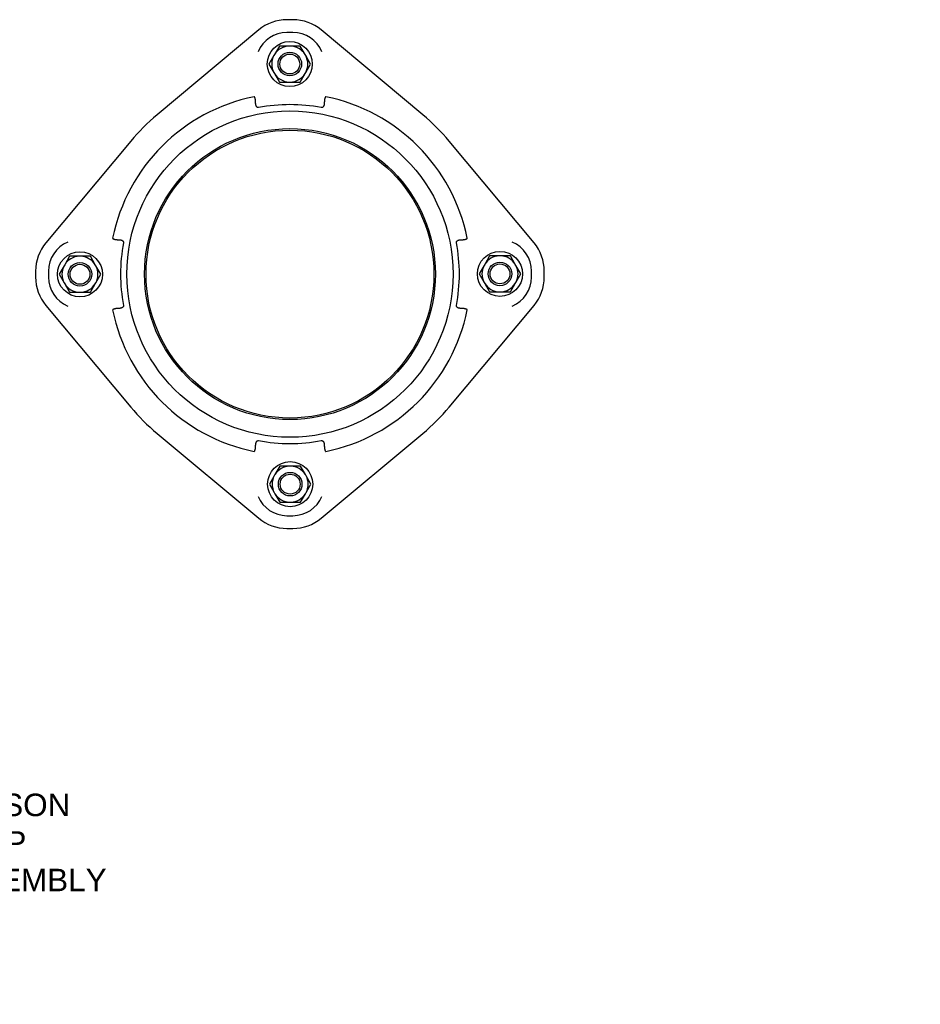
# Model space of a CAD drawing. Header units: millimetres. Extents: x 279 to 4530, y 18 to 1089.
# Tile 3 of 5: x 742 to 1342, y 18 to 674. Entities that reach past the tile are written whole.
import ezdxf

# ---------------------------------------------------------------- set-up
doc = ezdxf.new("R2010")
doc.units = ezdxf.units.MM
doc.layers.add('DETAIL', color=2, linetype='Continuous')
doc.layers.add('TEXT', color=7, linetype='Continuous')
doc.styles.add('fastrack', font='ARIAL.TTF')

msp = doc.modelspace()

# ---------------------------------------------------------------- linework, layer by layer
at = {"layer": 'DETAIL'}
for p, q in [((923.97, 673.66), (919.97, 673.66)), ((901.13, 666.83), (833.44, 610.33)), ((923.97, 665.13), (919.97, 665.13)), ((1010.51, 610.33), (942.82, 666.83)), ((914.93, 656.13), (911.68, 650.52)), ((921.41, 656.13), (914.93, 656.13)), ((922.29, 656.13), (921.41, 656.13)), ((928.78, 656.13), (922.29, 656.13)), ((932.02, 650.52), (928.78, 656.13)), ((911.24, 649.76), (908, 644.14)), ((911.68, 650.52), (911.24, 649.76)), ((932.46, 649.76), (932.02, 650.52)), ((935.7, 644.14), (932.46, 649.76)), ((908, 644.14), (911.24, 638.52)), ((932.46, 638.52), (935.7, 644.14)), ((911.24, 638.52), (911.68, 637.76)), ((911.68, 637.76), (914.93, 632.14)), ((928.78, 632.14), (932.02, 637.76)), ((932.02, 637.76), (932.46, 638.52)), ((914.93, 632.14), (921.41, 632.14)), ((921.41, 632.14), (922.29, 632.14)), ((922.29, 632.14), (928.78, 632.14)), ((815.91, 592.8), (759.41, 525.11)), ((1084.54, 525.11), (1028.04, 592.8)), ((775.17, 516.13), (771.93, 510.52)), ((781.66, 516.13), (775.17, 516.13)), ((782.54, 516.13), (781.66, 516.13)), ((789.02, 516.13), (782.54, 516.13)), ((792.27, 510.52), (789.02, 516.13)), ((1054.93, 516.38), (1051.68, 510.76)), ((1061.41, 516.38), (1054.93, 516.38)), ((1062.29, 516.38), (1061.41, 516.38)), ((1068.78, 516.38), (1062.29, 516.38)), ((1072.02, 510.76), (1068.78, 516.38)), ((752.58, 506.26), (752.58, 502.26)), ((761.11, 506.26), (761.11, 502.26)), ((771.49, 509.76), (768.25, 504.14)), ((771.93, 510.52), (771.49, 509.76)), ((792.71, 509.76), (792.27, 510.52)), ((795.95, 504.14), (792.71, 509.76)), ((1051.24, 510), (1048, 504.39)), ((1051.68, 510.76), (1051.24, 510)), ((1072.46, 510), (1072.02, 510.76)), ((1075.7, 504.39), (1072.46, 510)), ((1082.84, 502.26), (1082.84, 506.26)), ((1091.37, 502.26), (1091.37, 506.26)), ((768.25, 504.14), (771.49, 498.52)), ((771.49, 498.52), (771.93, 497.76)), ((792.27, 497.76), (792.71, 498.52)), ((792.71, 498.52), (795.95, 504.14)), ((1048, 504.39), (1051.24, 498.77)), ((1051.24, 498.77), (1051.68, 498.01)), ((1072.02, 498.01), (1072.46, 498.77)), ((1072.46, 498.77), (1075.7, 504.39)), ((771.93, 497.76), (775.17, 492.14)), ((775.17, 492.14), (781.66, 492.14)), ((781.66, 492.14), (782.54, 492.14)), ((782.54, 492.14), (789.02, 492.14)), ((789.02, 492.14), (792.27, 497.76)), ((1051.68, 498.01), (1054.93, 492.39)), ((1054.93, 492.39), (1061.41, 492.39)), ((1061.41, 492.39), (1062.29, 492.39)), ((1062.29, 492.39), (1068.78, 492.39)), ((1068.78, 492.39), (1072.02, 498.01)), ((759.41, 483.42), (815.91, 415.73)), ((1028.04, 415.73), (1084.54, 483.42)), ((833.44, 398.19), (901.13, 341.7)), ((942.82, 341.7), (1010.51, 398.19)), ((915.17, 376.38), (911.93, 370.76)), ((921.66, 376.38), (915.17, 376.38)), ((922.54, 376.38), (921.66, 376.38)), ((929.02, 376.38), (922.54, 376.38)), ((932.27, 370.76), (929.02, 376.38)), ((911.49, 370), (908.25, 364.39)), ((911.93, 370.76), (911.49, 370)), ((932.71, 370), (932.27, 370.76)), ((935.95, 364.39), (932.71, 370)), ((908.25, 364.39), (911.49, 358.77)), ((932.71, 358.77), (935.95, 364.39)), ((911.49, 358.77), (911.93, 358.01)), ((911.93, 358.01), (915.17, 352.39)), ((929.02, 352.39), (932.27, 358.01)), ((932.27, 358.01), (932.71, 358.77)), ((915.17, 352.39), (921.66, 352.39)), ((921.66, 352.39), (922.54, 352.39)), ((922.54, 352.39), (929.02, 352.39)), ((919.97, 343.4), (923.97, 343.4)), ((919.97, 334.87), (923.97, 334.87))]:
    msp.add_line(p, q, dxfattribs=at)
at = {"layer": 'DETAIL', "flags": 128}
for points in [[(899.1, 618.78), (899.09, 618.96), (899.09, 619.14), (899.08, 619.32), (899.06, 619.5), (899.05, 619.69), (899.02, 619.87), (899, 620.05), (898.97, 620.24), (898.94, 620.42), (898.91, 620.59), (898.87, 620.77), (898.83, 620.93), (898.79, 621.09), (898.75, 621.25), (898.71, 621.4), (898.67, 621.53), (898.62, 621.66), (898.58, 621.78), (898.53, 621.9), (898.47, 622.03), (898.4, 622.14), (898.33, 622.25), (898.23, 622.34), (898.1, 622.36)], [(901.1, 615.16), (900.89, 615.13), (900.68, 615.15), (900.49, 615.19), (900.3, 615.26), (900.14, 615.36), (899.99, 615.48), (899.86, 615.62), (899.74, 615.76), (899.64, 615.92), (899.55, 616.09), (899.47, 616.26), (899.4, 616.43), (899.35, 616.61), (899.29, 616.8), (899.25, 616.98), (899.22, 617.17), (899.18, 617.37), (899.16, 617.56), (899.14, 617.76), (899.12, 617.95), (899.11, 618.15), (899.1, 618.36), (899.1, 618.57), (899.1, 618.78)], [(944.85, 618.78), (944.85, 618.54), (944.85, 618.31), (944.84, 618.09), (944.82, 617.88), (944.8, 617.68), (944.78, 617.48), (944.75, 617.29), (944.72, 617.1), (944.68, 616.92), (944.64, 616.74), (944.59, 616.56), (944.53, 616.38), (944.46, 616.21), (944.38, 616.05), (944.29, 615.89), (944.19, 615.74), (944.07, 615.59), (943.94, 615.46), (943.79, 615.35), (943.63, 615.26), (943.45, 615.19), (943.26, 615.14), (943.06, 615.13), (942.85, 615.16)], [(945.85, 622.36), (945.73, 622.34), (945.64, 622.26), (945.56, 622.16), (945.49, 622.05), (945.44, 621.94), (945.39, 621.82), (945.34, 621.69), (945.29, 621.55), (945.24, 621.4), (945.2, 621.24), (945.15, 621.08), (945.11, 620.91), (945.07, 620.73), (945.03, 620.55), (945, 620.37), (944.97, 620.19), (944.94, 620.01), (944.92, 619.83), (944.9, 619.65), (944.88, 619.47), (944.87, 619.29), (944.86, 619.12), (944.86, 618.95), (944.85, 618.78)], [(803.88, 528.14), (803.9, 528.02), (803.98, 527.92), (804.08, 527.85), (804.19, 527.78), (804.3, 527.73), (804.42, 527.67), (804.55, 527.63), (804.69, 527.58), (804.84, 527.53), (804.99, 527.48), (805.16, 527.44), (805.33, 527.4), (805.51, 527.36), (805.68, 527.32), (805.86, 527.29), (806.04, 527.26), (806.22, 527.23), (806.41, 527.21), (806.59, 527.19), (806.77, 527.17), (806.94, 527.16), (807.12, 527.15), (807.29, 527.14), (807.46, 527.14)], [(807.46, 527.14), (807.69, 527.14), (807.92, 527.13), (808.14, 527.12), (808.36, 527.11), (808.56, 527.09), (808.76, 527.07), (808.95, 527.04), (809.13, 527.01), (809.32, 526.97), (809.5, 526.93), (809.68, 526.88), (809.85, 526.82), (810.02, 526.75), (810.19, 526.67), (810.35, 526.58), (810.5, 526.48), (810.64, 526.36), (810.77, 526.23), (810.89, 526.08), (810.98, 525.92), (811.05, 525.74), (811.09, 525.54), (811.1, 525.34), (811.08, 525.14)], [(1032.87, 525.14), (1032.85, 525.35), (1032.86, 525.55), (1032.9, 525.75), (1032.98, 525.93), (1033.07, 526.1), (1033.19, 526.25), (1033.33, 526.38), (1033.48, 526.5), (1033.63, 526.6), (1033.8, 526.69), (1033.97, 526.77), (1034.15, 526.83), (1034.33, 526.89), (1034.51, 526.94), (1034.7, 526.99), (1034.89, 527.02), (1035.08, 527.05), (1035.27, 527.08), (1035.47, 527.1), (1035.66, 527.11), (1035.87, 527.13), (1036.07, 527.13), (1036.28, 527.14), (1036.49, 527.14)], [(1036.49, 527.14), (1036.67, 527.14), (1036.85, 527.15), (1037.03, 527.16), (1037.22, 527.17), (1037.4, 527.19), (1037.58, 527.21), (1037.77, 527.24), (1037.95, 527.27), (1038.13, 527.3), (1038.31, 527.33), (1038.48, 527.37), (1038.65, 527.4), (1038.81, 527.44), (1038.96, 527.49), (1039.11, 527.53), (1039.25, 527.57), (1039.38, 527.62), (1039.5, 527.66), (1039.62, 527.71), (1039.74, 527.77), (1039.85, 527.83), (1039.96, 527.91), (1040.05, 528.01), (1040.07, 528.14)], [(807.46, 481.38), (807.28, 481.38), (807.1, 481.38), (806.92, 481.37), (806.73, 481.35), (806.55, 481.33), (806.37, 481.31), (806.18, 481.29), (806, 481.26), (805.82, 481.23), (805.64, 481.19), (805.47, 481.16), (805.3, 481.12), (805.14, 481.08), (804.99, 481.04), (804.84, 481), (804.7, 480.95), (804.57, 480.91), (804.45, 480.86), (804.33, 480.81), (804.21, 480.76), (804.1, 480.69), (803.99, 480.61), (803.9, 480.51), (803.88, 480.38)], [(811.08, 483.38), (811.1, 483.18), (811.09, 482.97), (811.05, 482.77), (810.97, 482.59), (810.87, 482.42), (810.76, 482.28), (810.62, 482.14), (810.47, 482.03), (810.31, 481.92), (810.15, 481.84), (809.98, 481.76), (809.8, 481.69), (809.62, 481.63), (809.44, 481.58), (809.25, 481.54), (809.06, 481.5), (808.87, 481.47), (808.68, 481.45), (808.48, 481.43), (808.29, 481.41), (808.08, 481.4), (807.88, 481.39), (807.67, 481.39), (807.46, 481.38)], [(1036.49, 481.38), (1036.25, 481.39), (1036.03, 481.39), (1035.81, 481.4), (1035.59, 481.42), (1035.39, 481.43), (1035.19, 481.46), (1035, 481.48), (1034.82, 481.52), (1034.63, 481.55), (1034.45, 481.6), (1034.27, 481.65), (1034.1, 481.71), (1033.93, 481.78), (1033.76, 481.86), (1033.6, 481.95), (1033.45, 482.05), (1033.31, 482.16), (1033.18, 482.29), (1033.06, 482.44), (1032.97, 482.61), (1032.9, 482.79), (1032.86, 482.98), (1032.85, 483.18), (1032.87, 483.38)], [(1040.07, 480.38), (1040.05, 480.5), (1039.97, 480.6), (1039.87, 480.68), (1039.76, 480.74), (1039.65, 480.8), (1039.53, 480.85), (1039.4, 480.9), (1039.26, 480.95), (1039.11, 481), (1038.96, 481.04), (1038.79, 481.08), (1038.62, 481.13), (1038.44, 481.17), (1038.26, 481.2), (1038.09, 481.24), (1037.91, 481.27), (1037.72, 481.29), (1037.54, 481.32), (1037.36, 481.34), (1037.18, 481.35), (1037.01, 481.37), (1036.83, 481.38), (1036.66, 481.38), (1036.49, 481.38)], [(899.1, 389.75), (899.1, 389.98), (899.1, 390.21), (899.11, 390.43), (899.13, 390.64), (899.15, 390.85), (899.17, 391.05), (899.2, 391.24), (899.23, 391.42), (899.27, 391.61), (899.31, 391.79), (899.36, 391.97), (899.42, 392.14), (899.49, 392.31), (899.57, 392.48), (899.66, 392.64), (899.76, 392.79), (899.88, 392.93), (900.01, 393.06), (900.16, 393.18), (900.32, 393.27), (900.5, 393.34), (900.69, 393.38), (900.89, 393.39), (901.1, 393.37)], [(942.85, 393.37), (943.06, 393.39), (943.27, 393.38), (943.46, 393.34), (943.65, 393.26), (943.81, 393.16), (943.96, 393.04), (944.09, 392.91), (944.21, 392.76), (944.31, 392.6), (944.4, 392.44), (944.48, 392.27), (944.55, 392.09), (944.6, 391.91), (944.65, 391.73), (944.7, 391.54), (944.73, 391.35), (944.77, 391.16), (944.79, 390.96), (944.81, 390.77), (944.83, 390.57), (944.84, 390.37), (944.85, 390.17), (944.85, 389.96), (944.85, 389.75)], [(898.1, 386.16), (898.22, 386.18), (898.31, 386.26), (898.39, 386.36), (898.46, 386.47), (898.51, 386.59), (898.56, 386.71), (898.61, 386.84), (898.66, 386.97), (898.71, 387.12), (898.75, 387.28), (898.8, 387.45), (898.84, 387.62), (898.88, 387.79), (898.91, 387.97), (898.95, 388.15), (898.98, 388.33), (899.01, 388.51), (899.03, 388.69), (899.05, 388.87), (899.07, 389.05), (899.08, 389.23), (899.09, 389.41), (899.09, 389.58), (899.1, 389.75)], [(944.85, 389.75), (944.86, 389.57), (944.86, 389.39), (944.87, 389.2), (944.89, 389.02), (944.9, 388.84), (944.93, 388.65), (944.95, 388.47), (944.98, 388.29), (945.01, 388.11), (945.04, 387.93), (945.08, 387.76), (945.12, 387.59), (945.16, 387.43), (945.2, 387.28), (945.24, 387.13), (945.28, 386.99), (945.33, 386.86), (945.37, 386.74), (945.42, 386.62), (945.48, 386.5), (945.55, 386.38), (945.62, 386.28), (945.72, 386.19), (945.85, 386.16)]]:
    msp.add_lwpolyline(points, dxfattribs=at)
at = {"layer": 'DETAIL'}
for centre, radius in [((921.85, 644.14), 15), ((921.85, 644.14), 7.85), ((921.85, 644.14), 6.63), ((921.97, 504.26), 108.64), ((921.97, 504.26), 96.85), ((921.97, 504.26), 95.85), ((782.1, 504.14), 15), ((1061.85, 504.39), 15), ((782.1, 504.14), 7.85), ((1061.85, 504.39), 7.85), ((782.1, 504.14), 6.63), ((1061.85, 504.39), 6.63), ((922.1, 364.39), 15), ((922.1, 364.39), 7.85), ((922.1, 364.39), 6.63)]:
    msp.add_circle(centre, radius, dxfattribs=at)
for centre, radius, start, end in [((919.97, 644.25), 29.41, 90, 129.85133), ((923.97, 644.25), 29.41, 50.14867, 90), ((919.97, 644.25), 20.88, 90, 157.32217), ((923.97, 644.25), 20.88, 22.67783, 90), ((921.85, 644.14), 12, 92.09561, 147.90439), ((921.85, 644.14), 12, 32.09561, 87.90439), ((921.85, 644.14), 12, 152.09561, 207.90439), ((921.85, 644.14), 12, 332.09561, 27.90439), ((921.85, 644.14), 12, 212.09561, 267.90439), ((921.85, 644.14), 12, 272.09561, 327.90439), ((921.97, 504.26), 120.49, 101.43074, 168.56926), ((921.97, 504.26), 112.84, 79.33744, 100.66256), ((921.97, 504.26), 120.49, 11.43074, 78.56926), ((921.97, 504.26), 138.16, 129.85133, 140.14867), ((921.97, 504.26), 138.16, 39.85133, 50.14867), ((781.99, 506.26), 29.41, 140.14867, 180), ((781.99, 506.26), 20.88, 112.67783, 180), ((921.97, 504.26), 112.84, 169.33744, 190.66256), ((921.97, 504.26), 112.84, 349.33744, 10.66256), ((1061.96, 506.26), 20.88, 0, 67.32217), ((1061.96, 506.26), 29.41, 0, 39.85133), ((782.1, 504.14), 12, 92.09561, 147.90439), ((782.1, 504.14), 12, 32.09561, 87.90439), ((1061.85, 504.39), 12, 92.09561, 147.90439), ((1061.85, 504.39), 12, 32.09561, 87.90439), ((782.1, 504.14), 12, 152.09561, 207.90439), ((782.1, 504.14), 12, 332.09561, 27.90439), ((1061.85, 504.39), 12, 152.09561, 207.90439), ((1061.85, 504.39), 12, 332.09561, 27.90439), ((781.99, 502.26), 29.41, 180, 219.85133), ((781.99, 502.26), 20.88, 180, 247.32217), ((1061.96, 502.26), 20.88, 292.67783, 0), ((1061.96, 502.26), 29.41, 320.14867, 0), ((782.1, 504.14), 12, 212.09561, 267.90439), ((782.1, 504.14), 12, 272.09561, 327.90439), ((1061.85, 504.39), 12, 212.09561, 267.90439), ((1061.85, 504.39), 12, 272.09561, 327.90439), ((921.97, 504.26), 120.49, 191.43074, 258.56926), ((921.97, 504.26), 120.49, 281.43074, 348.56926), ((921.97, 504.26), 138.16, 219.85133, 230.14867), ((921.97, 504.26), 138.16, 309.85133, 320.14867), ((921.97, 504.26), 112.84, 259.33744, 280.66256), ((922.1, 364.39), 12, 92.09561, 147.90439), ((922.1, 364.39), 12, 32.09561, 87.90439), ((922.1, 364.39), 12, 152.09561, 207.90439), ((922.1, 364.39), 12, 332.09561, 27.90439), ((919.97, 364.28), 20.88, 202.67783, 270), ((922.1, 364.39), 12, 212.09561, 267.90439), ((922.1, 364.39), 12, 272.09561, 327.90439), ((923.97, 364.28), 20.88, 270, 337.32217), ((919.97, 364.28), 29.41, 230.14867, 270), ((923.97, 364.28), 29.41, 270, 309.85133)]:
    msp.add_arc(centre, radius, start, end, dxfattribs=at)

# ---------------------------------------------------------------- texts
at = {"layer": 'TEXT', "insert": (379.82, 158.32), "char_height": 15, "width": 610.7018, "attachment_point": 1, "style": 'fastrack'}
msp.add_mtext('\\pi216.6;VIKING JOHNSON\\P\\pi246.67;ULTRAGRIP \\P\\pi191.83;COUPLING ASSEMBLY\\P\\pi272.35;150MM', dxfattribs=at)

doc.saveas('drawing.dxf')
